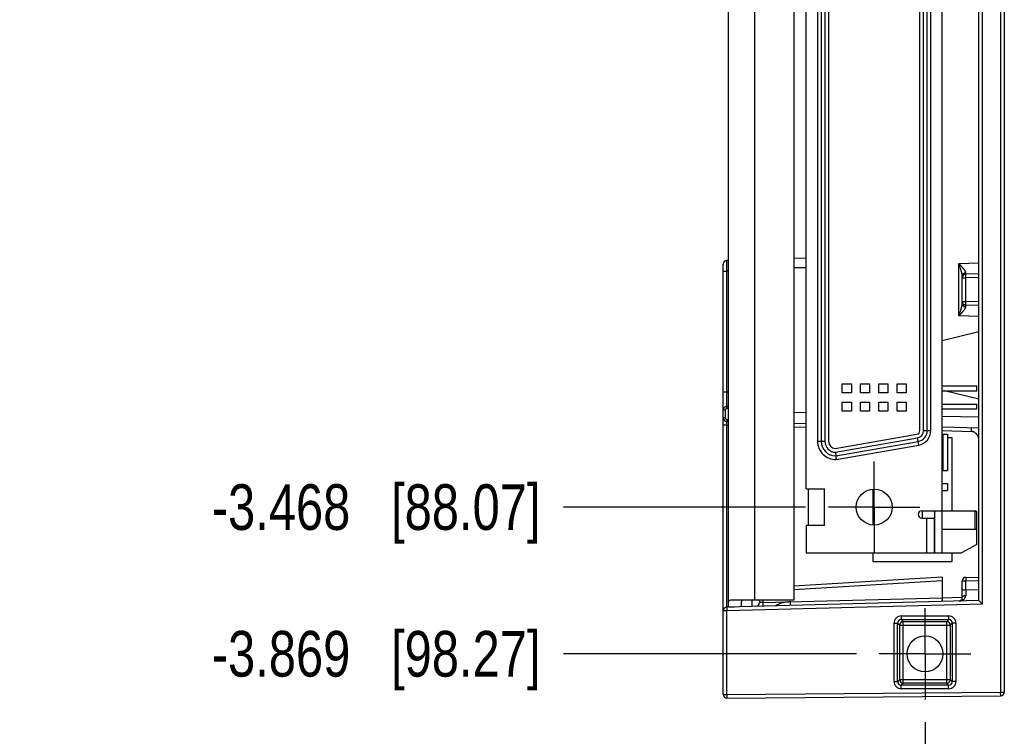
# Model space of a CAD drawing. Header units: inches. Extents: x 0 to 22, y 0 to 17.
# Tile 2 of 21: x 1.6 to 4.3, y 3.7 to 5.7. Entities that reach past the tile are written whole.
import ezdxf

# ---------------------------------------------------------------- set-up
doc = ezdxf.new("R2010")
doc.units = ezdxf.units.IN
doc.header["$LTSCALE"] = 1.21
doc.header["$MEASUREMENT"] = 0
doc.linetypes.add('CENTER', pattern=[0.6, 0.375, -0.075, 0.075, -0.075])
doc.layers.get('0').update_dxf_attribs({"linetype": 'CONTINUOUS'})
doc.layers.add('02___PRT_ALL_AXES', color=7, linetype='CONTINUOUS')
doc.layers.add('DIMENSIONS', color=7, linetype='CONTINUOUS')
doc.styles.get("Standard").update_dxf_attribs({"font": 'txt', "width": 0.8})
doc.dimstyles.new('DIMSTYLE_2', dxfattribs={"dimtxt": 0.125, "dimasz": 0.18, "dimexe": 0.18, "dimexo": 0.0625, "dimgap": 0.09, "dimtad": 0, "dimtih": 1, "dimtoh": 1, "dimdec": 3, "dimzin": 4, "dimdsep": 46, "dimtxsty": 'STANDARD', "dimblk": '_FILLED', "dimblk1": '_FILLED', "dimblk2": '_FILLED', "dimcen": 0.09, "dimadec": 0, "dimazin": 0, "dimtp": 0.01, "dimtm": 0.01, "dimtfac": 1, "dimtdec": 3, "dimtofl": 0, "dimtmove": 0, "dimatfit": 3, "dimldrblk": '_FILLED', "dimfxl": 1, "dimtolj": 1, "dimtzin": 4, "dimarcsym": 0})

# ---------------------------------------------------------------- blocks, each defined once
blk = doc.blocks.new('*D5')
at = {"layer": 'DIMENSIONS', "color": 2, "linetype": 'CONTINUOUS'}
blk.add_line((3.7786, 4.3744), (3.1157, 4.3744), dxfattribs=at)
at = {"layer": 'DIMENSIONS', "color": 2, "linetype": 'CONTINUOUS', "insert": (3.0532, 4.4369), "char_height": 0.125, "width": 1.425, "attachment_point": 3, "line_spacing_factor": 0.9}
blk.add_mtext('-3.468{\\Ftxt.shx;\\W1.000000;\\H0.125000; }[88.07]', dxfattribs=at)
blk = doc.blocks.new('_FILLED')
at = {"color": 0, "linetype": 'BYBLOCK'}
blk.add_solid([(0, 0), (-1, 0.174), (-1, -0.174)], dxfattribs=at)
blk = doc.blocks.new('*D6')
at = {"layer": 'DIMENSIONS', "color": 2, "linetype": 'CONTINUOUS'}
blk.add_line((3.9176, 3.9729), (3.1157, 3.9729), dxfattribs=at)
at = {"layer": 'DIMENSIONS', "color": 2, "linetype": 'CONTINUOUS', "insert": (3.0532, 4.0354), "char_height": 0.125, "width": 1.425, "attachment_point": 3, "line_spacing_factor": 0.9}
blk.add_mtext('-3.869{\\Ftxt.shx;\\W1.000000;\\H0.125000; }[98.27]', dxfattribs=at)
blk = doc.blocks.new('*D10')
at = {"layer": 'DIMENSIONS', "color": 2, "linetype": 'CONTINUOUS'}
blk.add_line((4.1052, 3.7853), (4.1052, 3.414), dxfattribs=at)
at = {"layer": 'DIMENSIONS', "color": 2, "linetype": 'CONTINUOUS', "insert": (4.0427, 3.3515), "char_height": 0.125, "width": 1.225, "attachment_point": 3, "rotation": 90, "line_spacing_factor": 0.9}
blk.add_mtext('.434{\\Ftxt.shx;\\W1.000000;\\H0.125000; }[11.02]', dxfattribs=at)

msp = doc.modelspace()

# ---------------------------------------------------------------- linework, layer by layer
at = {"color": 7, "linetype": 'CONTINUOUS'}
for p, q in [((4.3122, 7.9507), (4.3122, 3.868)), ((4.3222, 7.9507), (4.3222, 3.868)), ((3.5672, 4.1009), (3.5672, 7.7178)), ((4.2622, 4.1091), (4.2622, 7.7096)), ((4.2522, 4.1189), (4.2522, 7.6999)), ((3.6392, 4.1194), (3.6392, 7.6774)), ((3.7462, 7.6774), (3.7462, 4.1194)), ((4.1522, 4.2494), (4.1522, 7.1094)), ((3.7802, 4.4244), (3.7802, 6.8244)), ((3.8112, 6.6944), (3.8112, 4.5544)), ((3.8212, 6.6944), (3.8212, 4.5544)), ((3.8312, 6.6944), (3.8312, 4.5544)), ((3.8412, 6.6944), (3.8412, 4.5544)), ((4.0912, 4.5836), (4.0912, 6.6652)), ((4.1012, 4.5836), (4.1012, 6.6652)), ((4.1112, 4.5836), (4.1112, 6.6652)), ((4.1212, 4.5836), (4.1212, 6.6652)), ((3.5532, 4.6191), (3.5532, 5.0396)), ((3.5672, 5.0497), (3.5629, 5.0496)), ((3.5629, 5.0198), (3.5629, 5.0496)), ((3.7802, 5.0553), (3.7462, 5.0544)), ((4.1975, 5.0412), (4.2522, 5.0427)), ((4.1975, 4.8975), (4.1975, 5.0412)), ((3.5532, 5.0198), (3.5629, 5.0198)), ((3.5672, 5.0199), (3.5629, 5.0198)), ((3.5629, 4.6896), (3.5629, 5.0198)), ((3.7802, 5.0294), (3.7462, 5.0294)), ((4.2169, 5.0117), (4.2168, 5.016)), ((4.2522, 5.0127), (4.2169, 5.0117)), ((4.2072, 4.9313), (4.2072, 5.0074)), ((4.2072, 5.0017), (4.2169, 5.0017)), ((4.2522, 5.0027), (4.2169, 5.0017)), ((4.2169, 4.937), (4.2169, 5.0017)), ((4.2072, 4.937), (4.2169, 4.937)), ((4.2522, 4.9361), (4.2169, 4.937)), ((4.2168, 4.9227), (4.2169, 4.927)), ((4.2522, 4.9261), (4.2169, 4.927)), ((4.2522, 4.8961), (4.1975, 4.8975)), ((4.1522, 4.8301), (4.2522, 4.855)), ((3.5532, 4.6896), (3.5629, 4.6896)), ((3.5629, 4.6896), (3.5672, 4.6897)), ((3.8787, 4.7119), (3.9037, 4.7119)), ((3.8787, 4.6869), (3.8787, 4.7119)), ((3.9037, 4.7119), (3.9037, 4.6869)), ((3.9287, 4.7119), (3.9537, 4.7119)), ((3.9287, 4.6869), (3.9287, 4.7119)), ((3.9537, 4.7119), (3.9537, 4.6869)), ((3.9787, 4.7119), (4.0037, 4.7119)), ((3.9787, 4.6869), (3.9787, 4.7119)), ((4.0037, 4.7119), (4.0037, 4.6869)), ((4.0287, 4.7119), (4.0537, 4.7119)), ((4.0287, 4.6869), (4.0287, 4.7119)), ((4.0537, 4.7119), (4.0537, 4.6869)), ((4.1522, 4.7059), (4.2472, 4.7059)), ((4.1522, 4.6929), (4.2472, 4.6929)), ((4.2522, 4.6694), (4.1582, 4.6929)), ((4.2472, 4.6929), (4.2472, 4.7059)), ((3.9037, 4.6869), (3.8787, 4.6869)), ((3.8787, 4.6619), (3.9037, 4.6619)), ((3.8787, 4.6369), (3.8787, 4.6619)), ((3.9037, 4.6619), (3.9037, 4.6369)), ((3.9537, 4.6869), (3.9287, 4.6869)), ((3.9287, 4.6619), (3.9537, 4.6619)), ((3.9287, 4.6369), (3.9287, 4.6619)), ((3.9537, 4.6619), (3.9537, 4.6369)), ((4.0037, 4.6869), (3.9787, 4.6869)), ((3.9787, 4.6619), (4.0037, 4.6619)), ((3.9787, 4.6369), (3.9787, 4.6619)), ((4.0037, 4.6619), (4.0037, 4.6369)), ((4.0537, 4.6869), (4.0287, 4.6869)), ((4.0287, 4.6619), (4.0537, 4.6619)), ((4.0287, 4.6369), (4.0287, 4.6619)), ((4.0537, 4.6619), (4.0537, 4.6369)), ((3.5585, 4.6396), (3.5532, 4.6396)), ((3.5585, 4.6396), (3.5585, 4.6191)), ((3.5672, 4.6497), (3.5629, 4.6496)), ((3.5629, 4.6441), (3.5629, 4.6496)), ((3.5672, 4.6442), (3.5629, 4.6441)), ((3.7462, 4.6343), (3.7802, 4.6334)), ((3.9037, 4.6369), (3.8787, 4.6369)), ((3.9537, 4.6369), (3.9287, 4.6369)), ((4.0037, 4.6369), (3.9787, 4.6369)), ((4.0537, 4.6369), (4.0287, 4.6369)), ((4.1522, 4.6559), (4.2472, 4.6559)), ((4.1522, 4.6429), (4.2472, 4.6429)), ((4.2472, 4.6429), (4.2472, 4.6559)), ((3.5585, 4.6191), (3.5532, 4.6191)), ((3.5532, 3.8615), (3.5532, 4.6191)), ((3.5629, 4.6146), (3.5672, 4.6145)), ((3.5629, 4.6146), (3.5629, 4.6091)), ((3.5629, 4.6091), (3.5672, 4.609)), ((3.5632, 4.5991), (3.5629, 4.6091)), ((4.1522, 4.6237), (4.2522, 4.621)), ((3.5532, 4.5991), (3.5632, 4.5991)), ((3.5632, 4.5991), (3.5672, 4.599)), ((3.5632, 4.1008), (3.5632, 4.5991)), ((3.7462, 4.6043), (3.7802, 4.6034)), ((3.7462, 4.5943), (3.7802, 4.5934)), ((4.1012, 4.5836), (4.1212, 4.5836)), ((4.1522, 4.5937), (4.2522, 4.5911)), ((4.1522, 4.5837), (4.2325, 4.5816)), ((4.2325, 4.5816), (4.2327, 4.5916)), ((3.8112, 4.5544), (3.8312, 4.5544)), ((3.8597, 4.5344), (4.0829, 4.5738)), ((3.8604, 4.5244), (4.0847, 4.5639)), ((3.8612, 4.5144), (4.0864, 4.5541)), ((4.0881, 4.5442), (4.0847, 4.5639)), ((4.1522, 4.5744), (4.1672, 4.5744)), ((4.1542, 4.5744), (4.1542, 4.4744)), ((4.1672, 4.5744), (4.1672, 4.4744)), ((4.1672, 4.5649), (4.1782, 4.5649)), ((4.1782, 4.5649), (4.1782, 4.3644)), ((3.8621, 4.5044), (4.0881, 4.5442)), ((4.1522, 4.4744), (4.1672, 4.4744)), ((3.7802, 4.4244), (3.8302, 4.4244)), ((3.7852, 4.4244), (3.7852, 4.3244)), ((3.8302, 4.3244), (3.8302, 4.4244)), ((3.9632, 4.3253), (3.9632, 4.4235)), ((4.1522, 4.4394), (4.1672, 4.4394)), ((4.1522, 4.4194), (4.1672, 4.4194)), ((4.1672, 4.4394), (4.1672, 4.4194)), ((4.0962, 4.3644), (4.2422, 4.3644)), ((4.0986, 4.3444), (4.0986, 4.3644)), ((4.1322, 4.2494), (4.1322, 4.3644)), ((4.2472, 4.3615), (4.2422, 4.3644)), ((4.2422, 4.3144), (4.2422, 4.3644)), ((4.0962, 4.3444), (4.1322, 4.3444)), ((4.1102, 4.2494), (4.1102, 4.3444)), ((4.1312, 4.2494), (4.1312, 4.3444)), ((4.2472, 4.2717), (4.2472, 4.3615)), ((3.8302, 4.3244), (3.7802, 4.3244)), ((3.7802, 4.3244), (3.7802, 4.2494)), ((4.1522, 4.3144), (4.2472, 4.3144)), ((4.2472, 4.2717), (4.2052, 4.2494)), ((3.7802, 4.2494), (4.2052, 4.2494)), ((3.9632, 4.2249), (3.9632, 4.2494)), ((4.1782, 4.2494), (4.1782, 4.2249)), ((4.1782, 4.2249), (3.9632, 4.2249)), ((4.1522, 4.1824), (3.7462, 4.1576)), ((4.1522, 4.1824), (4.1522, 4.1162)), ((4.2169, 4.1821), (4.2522, 4.183)), ((4.1522, 4.1724), (3.7462, 4.1476)), ((4.2072, 4.1721), (4.2169, 4.1721)), ((4.2072, 4.1274), (4.2072, 4.1721)), ((4.2169, 4.1721), (4.2522, 4.173)), ((4.2169, 4.1479), (4.2169, 4.1721)), ((4.2169, 4.1479), (4.2522, 4.1488)), ((3.6619, 4.1134), (4.1522, 4.1262)), ((4.1522, 4.1262), (4.2072, 4.1277)), ((4.2072, 4.1479), (4.2169, 4.1479)), ((4.2522, 4.1189), (3.5629, 4.1008)), ((3.5629, 4.1008), (3.5632, 4.0908)), ((4.2622, 4.1091), (3.5632, 4.0908)), ((3.5672, 4.1014), (3.5841, 4.1014)), ((3.7462, 4.1194), (3.5723, 4.1194)), ((3.6321, 4.1026), (3.6321, 4.1194)), ((3.6522, 4.1194), (3.6522, 4.1129)), ((3.6619, 4.1134), (3.6522, 4.1129)), ((3.6619, 4.1194), (3.6619, 4.1134)), ((3.7372, 4.1054), (3.7372, 4.1153)), ((4.2522, 4.1189), (4.2622, 4.1091)), ((3.5632, 4.0908), (3.5532, 4.0908)), ((3.5632, 3.8615), (3.5632, 4.0908)), ((4.0404, 4.0766), (4.1699, 4.0766)), ((4.0404, 4.0766), (4.0404, 4.0666)), ((4.1699, 4.0766), (4.1699, 4.0666)), ((4.0204, 4.0566), (4.0304, 4.0566)), ((4.0204, 3.8971), (4.0204, 4.0566)), ((4.0304, 4.0566), (4.0359, 4.0512)), ((4.0304, 3.8971), (4.0304, 4.0566)), ((4.0359, 4.0512), (4.1745, 4.0512)), ((4.0359, 3.9025), (4.0359, 4.0512)), ((4.0404, 4.0666), (4.1699, 4.0666)), ((4.0404, 4.0666), (4.0459, 4.0612)), ((4.0459, 4.0612), (4.1645, 4.0612)), ((4.0459, 3.8925), (4.0459, 4.0612)), ((4.1699, 4.0666), (4.1645, 4.0612)), ((4.1645, 3.8925), (4.1645, 4.0612)), ((4.1799, 4.0566), (4.1745, 4.0512)), ((4.1745, 4.0512), (4.1745, 3.9025)), ((4.1899, 4.0566), (4.1799, 4.0566)), ((4.1799, 4.0566), (4.1799, 3.8971)), ((4.1899, 4.0566), (4.1899, 3.8971)), ((4.0204, 3.8971), (4.0304, 3.8971)), ((4.0304, 3.8971), (4.0359, 3.9025)), ((4.0359, 3.9025), (4.1745, 3.9025)), ((4.0404, 3.8871), (4.0459, 3.8925)), ((4.1699, 3.8871), (4.0404, 3.8871)), ((4.0404, 3.8771), (4.0404, 3.8871)), ((4.1645, 3.8925), (4.0459, 3.8925)), ((4.1699, 3.8871), (4.1645, 3.8925)), ((4.1699, 3.8771), (4.1699, 3.8871)), ((4.1799, 3.8971), (4.1745, 3.9025)), ((4.1899, 3.8971), (4.1799, 3.8971)), ((3.5532, 3.8615), (3.5632, 3.8615)), ((3.5632, 3.8615), (4.3122, 3.868)), ((3.5632, 3.8615), (3.5633, 3.8515)), ((3.5633, 3.8515), (4.3123, 3.858)), ((4.1699, 3.8771), (4.0404, 3.8771)), ((4.3122, 3.868), (4.3222, 3.868)), ((4.3123, 3.858), (4.3122, 3.868))]:
    msp.add_line(p, q, dxfattribs=at)
for centre in [(3.9662, 4.3744), (4.1052, 3.9729)]:
    msp.add_circle(centre, 0.0492, dxfattribs=at)
for centre, radius, start, end in [((3.5632, 5.0396), 0.01, 91.4999, 180), ((4.2172, 5.0017), 0.01, 91.5, 180.001), ((4.2172, 4.937), 0.01, 180, 268.5), ((3.5632, 4.6396), 0.01, 91.5, 180), ((3.563, 4.6396), 0.0045, 91.5015, 179.9985), ((3.5632, 4.6191), 0.01, 180, 268.5), ((3.563, 4.6191), 0.0045, 180.0015, 268.4985), ((4.0812, 4.5836), 0.01, 280, 360), ((4.0812, 4.5836), 0.02, 280, 360), ((4.0812, 4.5836), 0.03, 280, 360), ((4.0812, 4.5836), 0.04, 280, 360), ((3.8612, 4.5544), 0.05, 180, 271.058), ((3.8612, 4.5544), 0.04, 180, 270), ((3.8612, 4.5544), 0.03, 180, 268.4481), ((3.8612, 4.5544), 0.02, 180, 265.8398), ((4.6266, 4.5815), 0.7683, 184.2671, 185.0161), ((4.9229, 4.6074), 1.0658, 185.0095, 185.549), ((4.0962, 4.3544), 0.01, 90, 270), ((4.2172, 4.1721), 0.01, 91.5, 180), ((4.1972, 4.1274), 0.01, 271.5, 360), ((7.2426, 4.1211), 3.0258, 179.4928, 179.784), ((3.5632, 4.0908), 0.01, 91.5, 180), ((3.6422, 4.1129), 0.01, 271.5, 360), ((3.7372, 4.0347), 0.0806, 90, 120.241), ((4.0404, 4.0566), 0.02, 89.9915, 180.0086), ((4.1699, 4.0566), 0.02, 359.9915, 90.0086), ((4.0404, 4.0566), 0.00998, 89.9348, 180.0652), ((4.0459, 4.0512), 0.01, 90.0479, 179.9521), ((4.1645, 4.0512), 0.01, 0.0479, 89.9521), ((4.1699, 4.0566), 0.00998, 359.9348, 90.0652), ((4.0404, 3.8971), 0.02, 179.9915, 270.0086), ((4.0404, 3.8971), 0.00998, 179.9348, 270.0652), ((4.0459, 3.9025), 0.01, 180.0479, 269.9521), ((4.1645, 3.9025), 0.01, 270.0479, 359.9521), ((4.1699, 3.8971), 0.02, 269.9915, 0.0086), ((4.1699, 3.8971), 0.00998, 269.9348, 0.0652), ((3.5632, 3.8615), 0.01, 180, 270.5), ((4.3122, 3.868), 0.01, 270.5, 360)]:
    msp.add_arc(centre, radius, start, end, dxfattribs=at)
for points, knots in [([(4.2072, 5.0074), (4.2072, 5.0077), (4.2072, 5.0083), (4.2071, 5.0093), (4.207, 5.0102), (4.2068, 5.0112), (4.2066, 5.0122), (4.2064, 5.0132), (4.2062, 5.0142), (4.206, 5.0153), (4.2057, 5.0163), (4.2053, 5.0177), (4.2048, 5.0195), (4.2042, 5.0216), (4.2033, 5.0245), (4.2021, 5.0281), (4.2008, 5.0317), (4.1998, 5.0346), (4.199, 5.0368), (4.1982, 5.039), (4.1977, 5.0405), (4.1975, 5.0412)], [0, 0, 0, 0, 0.025811, 0.052496, 0.079953, 0.108087, 0.136808, 0.166044, 0.195732, 0.225816, 0.256248, 0.286989, 0.349264, 0.412411, 0.476257, 0.605528, 0.736267, 0.802004, 0.867906, 0.933922, 1, 1, 1, 1]), ([(4.2168, 5.016), (4.2168, 5.0162), (4.2168, 5.0166), (4.2167, 5.0173), (4.2165, 5.0178), (4.2163, 5.0183), (4.2161, 5.0187), (4.2159, 5.0193), (4.2155, 5.0199), (4.2153, 5.0204), (4.215, 5.0208), (4.2148, 5.0212), (4.2145, 5.0217), (4.2141, 5.0223), (4.2135, 5.0231), (4.2129, 5.0239), (4.2123, 5.0247), (4.2117, 5.0255), (4.2111, 5.0263), (4.2104, 5.0271), (4.2097, 5.0279), (4.209, 5.0287), (4.2083, 5.0296), (4.2076, 5.0304), (4.2068, 5.0312), (4.2061, 5.032), (4.2051, 5.0331), (4.2038, 5.0345), (4.2022, 5.0362), (4.2006, 5.0379), (4.1991, 5.0395), (4.198, 5.0407), (4.1975, 5.0412)], [0, 0, 0, 0, 0.019046, 0.039405, 0.061154, 0.072549, 0.084282, 0.108723, 0.134392, 0.147656, 0.161187, 0.174974, 0.189004, 0.217748, 0.247324, 0.277648, 0.308645, 0.340247, 0.372389, 0.405018, 0.438085, 0.471545, 0.505357, 0.539486, 0.573898, 0.608564, 0.643457, 0.713822, 0.784811, 0.856265, 0.92804, 1, 1, 1, 1]), ([(4.2072, 5.0074), (4.2072, 5.0077), (4.2072, 5.0082), (4.2074, 5.009), (4.2076, 5.0098), (4.2079, 5.0106), (4.2083, 5.0114), (4.2088, 5.0121), (4.2094, 5.0128), (4.21, 5.0134), (4.2107, 5.0139), (4.2114, 5.0144), (4.2123, 5.0149), (4.2131, 5.0153), (4.214, 5.0156), (4.2149, 5.0158), (4.2159, 5.0159), (4.2165, 5.016), (4.2168, 5.016)], [0, 0, 0, 0, 0.057786, 0.11576, 0.1741, 0.232969, 0.292507, 0.352823, 0.413995, 0.476068, 0.539051, 0.602921, 0.667625, 0.733079, 0.799178, 0.865795, 0.932786, 1, 1, 1, 1]), ([(4.2169, 5.0017), (4.2169, 5.0021), (4.2169, 5.0027), (4.2169, 5.0037), (4.2169, 5.0046), (4.2168, 5.0056), (4.2168, 5.0064), (4.2168, 5.0073), (4.2168, 5.0081), (4.2168, 5.0088), (4.2168, 5.0094), (4.2168, 5.0099), (4.2168, 5.0103), (4.2168, 5.0106), (4.2168, 5.0108), (4.2168, 5.011), (4.2169, 5.0111), (4.2169, 5.0113), (4.2169, 5.0114), (4.2169, 5.0115), (4.2169, 5.0115), (4.2169, 5.0116), (4.2169, 5.0116), (4.2169, 5.0117), (4.2169, 5.0117), (4.2169, 5.0117), (4.2169, 5.0117), (4.2169, 5.0117), (4.2169, 5.0117), (4.2169, 5.0117), (4.2169, 5.0117), (4.2169, 5.0117), (4.2169, 5.0117)], [0, 0, 0, 0, 0.097888, 0.194827, 0.289886, 0.382152, 0.470737, 0.554789, 0.633502, 0.706118, 0.77194, 0.830338, 0.856575, 0.880753, 0.902813, 0.922704, 0.940379, 0.955797, 0.968924, 0.97462, 0.979733, 0.984261, 0.988205, 0.991563, 0.994337, 0.996535, 0.997421, 0.998169, 0.998785, 0.999279, 0.999671, 1, 1, 1, 1]), ([(4.1975, 4.8975), (4.1977, 4.8982), (4.1982, 4.8997), (4.199, 4.9019), (4.1998, 4.9041), (4.2008, 4.907), (4.2021, 4.9106), (4.2033, 4.9142), (4.2042, 4.9171), (4.2048, 4.9192), (4.2053, 4.921), (4.2057, 4.9224), (4.206, 4.9235), (4.2062, 4.9245), (4.2064, 4.9255), (4.2066, 4.9265), (4.2068, 4.9275), (4.207, 4.9285), (4.2071, 4.9295), (4.2072, 4.9304), (4.2072, 4.931), (4.2072, 4.9313)], [0, 0, 0, 0, 0.066078, 0.132094, 0.197996, 0.263733, 0.394472, 0.523743, 0.587589, 0.650736, 0.713011, 0.743752, 0.774184, 0.804268, 0.833956, 0.863192, 0.891913, 0.920047, 0.947504, 0.974189, 1, 1, 1, 1]), ([(4.2072, 4.9313), (4.2072, 4.931), (4.2072, 4.9305), (4.2074, 4.9297), (4.2076, 4.9289), (4.2079, 4.9281), (4.2083, 4.9273), (4.2088, 4.9266), (4.2094, 4.926), (4.21, 4.9253), (4.2107, 4.9248), (4.2114, 4.9243), (4.2123, 4.9238), (4.2131, 4.9235), (4.214, 4.9232), (4.2149, 4.9229), (4.2159, 4.9228), (4.2165, 4.9228), (4.2168, 4.9227)], [0, 0, 0, 0, 0.057786, 0.115759, 0.1741, 0.232969, 0.292506, 0.352822, 0.413994, 0.476067, 0.53905, 0.60292, 0.667624, 0.733079, 0.799178, 0.865795, 0.932786, 1, 1, 1, 1]), ([(4.2169, 4.927), (4.2169, 4.927), (4.2169, 4.927), (4.2169, 4.927), (4.2169, 4.927), (4.2169, 4.927), (4.2169, 4.927), (4.2169, 4.927), (4.2169, 4.927), (4.2169, 4.9271), (4.2169, 4.9271), (4.2169, 4.9271), (4.2169, 4.9272), (4.2169, 4.9272), (4.2169, 4.9273), (4.2169, 4.9274), (4.2169, 4.9276), (4.2168, 4.9277), (4.2168, 4.9279), (4.2168, 4.9282), (4.2168, 4.9284), (4.2168, 4.9288), (4.2168, 4.9293), (4.2168, 4.9299), (4.2168, 4.9307), (4.2168, 4.9314), (4.2168, 4.9323), (4.2168, 4.9332), (4.2169, 4.9341), (4.2169, 4.935), (4.2169, 4.936), (4.2169, 4.9366), (4.2169, 4.937)], [0, 0, 0, 0, 0.000329, 0.000721, 0.001215, 0.001831, 0.002579, 0.003465, 0.005663, 0.008437, 0.011795, 0.015739, 0.020267, 0.02538, 0.031076, 0.044203, 0.059621, 0.077296, 0.097187, 0.119247, 0.143424, 0.169662, 0.22806, 0.293882, 0.366498, 0.445211, 0.529263, 0.617848, 0.710114, 0.805173, 0.902112, 1, 1, 1, 1]), ([(4.1975, 4.8975), (4.198, 4.8981), (4.1991, 4.8992), (4.2006, 4.9008), (4.2022, 4.9025), (4.2038, 4.9042), (4.2051, 4.9056), (4.2061, 4.9067), (4.2068, 4.9075), (4.2076, 4.9083), (4.2083, 4.9092), (4.209, 4.91), (4.2097, 4.9108), (4.2104, 4.9116), (4.2111, 4.9124), (4.2117, 4.9132), (4.2123, 4.914), (4.2129, 4.9148), (4.2135, 4.9156), (4.2141, 4.9164), (4.2145, 4.917), (4.2148, 4.9175), (4.215, 4.9179), (4.2153, 4.9183), (4.2155, 4.9188), (4.2159, 4.9194), (4.2161, 4.92), (4.2163, 4.9205), (4.2165, 4.9209), (4.2167, 4.9215), (4.2168, 4.9221), (4.2168, 4.9225), (4.2168, 4.9227)], [0, 0, 0, 0, 0.07196, 0.143735, 0.215189, 0.286178, 0.356543, 0.391436, 0.426102, 0.460514, 0.494643, 0.528455, 0.561915, 0.594982, 0.627611, 0.659753, 0.691355, 0.722352, 0.752676, 0.782252, 0.810996, 0.825026, 0.838813, 0.852344, 0.865608, 0.891277, 0.915718, 0.927451, 0.938846, 0.960595, 0.980954, 1, 1, 1, 1]), ([(3.5629, 4.6496), (3.5629, 4.6496), (3.5629, 4.6496), (3.5629, 4.6496), (3.5629, 4.6496), (3.5629, 4.6496), (3.5629, 4.6496), (3.5629, 4.6496), (3.5629, 4.6497), (3.5629, 4.6497), (3.5629, 4.6497), (3.5629, 4.6497), (3.5629, 4.6498), (3.5629, 4.6498), (3.5629, 4.6499), (3.5629, 4.6499), (3.5629, 4.6501), (3.5629, 4.6502), (3.5629, 4.6504), (3.5629, 4.6506), (3.5629, 4.6508), (3.5629, 4.6511), (3.5629, 4.6513), (3.5629, 4.6516), (3.5629, 4.6521), (3.5628, 4.6527), (3.5628, 4.6535), (3.5628, 4.6544), (3.5628, 4.6553), (3.5628, 4.6564), (3.5628, 4.6575), (3.5628, 4.6587), (3.5628, 4.66), (3.5628, 4.6613), (3.5628, 4.6628), (3.5628, 4.6648), (3.5628, 4.6675), (3.5628, 4.6708), (3.5628, 4.6743), (3.5629, 4.678), (3.5629, 4.6818), (3.5629, 4.6857), (3.5629, 4.6883), (3.5629, 4.6896)], [0, 0, 0, 0, 0.000044, 0.000112, 0.000213, 0.000349, 0.000522, 0.000731, 0.000978, 0.001261, 0.00194, 0.002769, 0.003747, 0.004874, 0.006151, 0.007577, 0.010877, 0.014772, 0.01926, 0.024338, 0.030003, 0.036253, 0.043083, 0.05049, 0.058468, 0.076122, 0.096002, 0.118061, 0.142245, 0.168498, 0.196755, 0.226948, 0.259005, 0.292848, 0.328397, 0.365564, 0.444393, 0.528576, 0.617298, 0.709705, 0.804906, 0.901982, 1, 1, 1, 1]), ([(4.2522, 4.561), (4.2522, 4.5617), (4.252, 4.5629), (4.2516, 4.5647), (4.2511, 4.5665), (4.2503, 4.5683), (4.2494, 4.57), (4.2483, 4.5717), (4.2471, 4.5733), (4.2458, 4.5748), (4.2444, 4.5762), (4.2428, 4.5775), (4.2412, 4.5787), (4.2396, 4.5796), (4.2378, 4.5804), (4.2361, 4.581), (4.2346, 4.5814), (4.2334, 4.5815), (4.2328, 4.5816), (4.2325, 4.5816)], [0, 0, 0, 0, 0.059077, 0.119439, 0.181116, 0.244011, 0.307932, 0.372623, 0.437783, 0.503088, 0.568211, 0.63284, 0.696696, 0.759555, 0.821271, 0.881811, 0.941282, 0.970712, 1, 1, 1, 1]), ([(4.2169, 4.1821), (4.2169, 4.1821), (4.2169, 4.1821), (4.2169, 4.1821), (4.2169, 4.1821), (4.2169, 4.1821), (4.2169, 4.1821), (4.2169, 4.1821), (4.2169, 4.1821), (4.2169, 4.182), (4.2169, 4.182), (4.2169, 4.182), (4.2169, 4.1819), (4.2169, 4.1819), (4.2169, 4.1818), (4.2169, 4.1817), (4.2169, 4.1815), (4.2168, 4.1813), (4.2168, 4.1811), (4.2168, 4.1809), (4.2168, 4.1807), (4.2168, 4.1803), (4.2168, 4.1798), (4.2168, 4.1792), (4.2168, 4.1784), (4.2168, 4.1777), (4.2168, 4.1768), (4.2168, 4.1759), (4.2169, 4.175), (4.2169, 4.1741), (4.2169, 4.1731), (4.2169, 4.1724), (4.2169, 4.1721)], [0, 0, 0, 0, 0.000329, 0.000721, 0.001215, 0.001831, 0.002579, 0.003465, 0.005663, 0.008437, 0.011795, 0.015739, 0.020267, 0.02538, 0.031076, 0.044203, 0.059621, 0.077296, 0.097187, 0.119247, 0.143424, 0.169662, 0.22806, 0.293882, 0.366498, 0.445211, 0.529263, 0.617848, 0.710114, 0.805173, 0.902112, 1, 1, 1, 1]), ([(4.1975, 4.1174), (4.198, 4.1174), (4.1991, 4.1175), (4.2006, 4.1177), (4.2022, 4.118), (4.2038, 4.1184), (4.2053, 4.1189), (4.2068, 4.1195), (4.2083, 4.1202), (4.2095, 4.1209), (4.2104, 4.1215), (4.2111, 4.122), (4.2117, 4.1225), (4.2123, 4.123), (4.2129, 4.1236), (4.2135, 4.1243), (4.2141, 4.1249), (4.2145, 4.1255), (4.2148, 4.126), (4.215, 4.1264), (4.2153, 4.1267), (4.2155, 4.1273), (4.2159, 4.1279), (4.2161, 4.1286), (4.2163, 4.1292), (4.2165, 4.1297), (4.2166, 4.1301), (4.2167, 4.1308), (4.2168, 4.1316), (4.2168, 4.1322), (4.2168, 4.1325)], [0, 0, 0, 0, 0.059244, 0.118521, 0.177878, 0.237356, 0.297002, 0.356881, 0.417054, 0.477621, 0.508091, 0.538701, 0.569473, 0.600435, 0.631604, 0.663009, 0.694691, 0.726685, 0.742813, 0.759034, 0.775356, 0.791787, 0.824996, 0.858719, 0.875795, 0.893025, 0.910415, 0.927973, 0.963612, 1, 1, 1, 1]), ([(4.2072, 4.1274), (4.2072, 4.1275), (4.2072, 4.1277), (4.2072, 4.1279), (4.2073, 4.1282), (4.2074, 4.1285), (4.2076, 4.1289), (4.2079, 4.1294), (4.2083, 4.1298), (4.2088, 4.1302), (4.2094, 4.1306), (4.21, 4.131), (4.2107, 4.1313), (4.2115, 4.1316), (4.2123, 4.1319), (4.2131, 4.1321), (4.214, 4.1323), (4.2149, 4.1324), (4.2159, 4.1325), (4.2165, 4.1325), (4.2168, 4.1325)], [0, 0, 0, 0, 0.020803, 0.041742, 0.062942, 0.084527, 0.129257, 0.176727, 0.227478, 0.281843, 0.339977, 0.401877, 0.467416, 0.536365, 0.608409, 0.683165, 0.760196, 0.839024, 0.919136, 1, 1, 1, 1]), ([(3.5672, 4.1014), (3.5672, 4.1017), (3.5672, 4.1025), (3.5672, 4.1036), (3.5672, 4.1047), (3.5672, 4.1057), (3.5672, 4.1068), (3.5672, 4.1078), (3.5672, 4.1087), (3.5673, 4.1096), (3.5673, 4.1105), (3.5673, 4.1113), (3.5674, 4.1121), (3.5675, 4.1128), (3.5675, 4.1135), (3.5676, 4.1141), (3.5677, 4.1147), (3.5679, 4.1153), (3.568, 4.1158), (3.5682, 4.1162), (3.5684, 4.1167), (3.5686, 4.1171), (3.5688, 4.1175), (3.569, 4.1178), (3.5693, 4.1181), (3.5695, 4.1184), (3.5698, 4.1186), (3.5701, 4.1188), (3.5704, 4.119), (3.5708, 4.1191), (3.5711, 4.1192), (3.5715, 4.1193), (3.5719, 4.1193), (3.5722, 4.1194), (3.5723, 4.1194)], [0, 0, 0, 0, 0.05463, 0.108739, 0.161872, 0.21366, 0.263813, 0.312124, 0.358443, 0.402677, 0.444769, 0.484694, 0.52245, 0.558054, 0.59154, 0.622956, 0.652382, 0.679957, 0.705836, 0.730171, 0.753116, 0.774827, 0.795465, 0.815194, 0.834182, 0.852604, 0.870635, 0.888451, 0.906227, 0.92413, 0.942318, 0.960939, 0.980127, 1, 1, 1, 1]), ([(3.6032, 4.1019), (3.6032, 4.1024), (3.6032, 4.1034), (3.6032, 4.1049), (3.6032, 4.1064), (3.6032, 4.1079), (3.6032, 4.1093), (3.6032, 4.1107), (3.6033, 4.1119), (3.6033, 4.1128), (3.6034, 4.1134), (3.6034, 4.114), (3.6035, 4.1146), (3.6035, 4.1152), (3.6036, 4.1157), (3.6037, 4.1163), (3.6038, 4.1168), (3.6039, 4.1172), (3.604, 4.1176), (3.6042, 4.118), (3.6044, 4.1184), (3.6045, 4.1186), (3.6046, 4.1188), (3.6048, 4.1189), (3.6049, 4.1191), (3.6051, 4.1192), (3.6052, 4.1192), (3.6053, 4.1193), (3.6055, 4.1193), (3.6056, 4.1194), (3.6057, 4.1194), (3.6057, 4.1194)], [0, 0, 0, 0, 0.082792, 0.165095, 0.246556, 0.326813, 0.405467, 0.482058, 0.556027, 0.591819, 0.626684, 0.660506, 0.693164, 0.724561, 0.754609, 0.783226, 0.810332, 0.835856, 0.859741, 0.881951, 0.902482, 0.921381, 0.93026, 0.938785, 0.954902, 0.962601, 0.97013, 0.97756, 0.984962, 0.992417, 1, 1, 1, 1]), ([(3.6619, 4.1034), (3.6619, 4.1034), (3.6619, 4.1034), (3.6619, 4.1034), (3.6619, 4.1034), (3.6619, 4.1034), (3.6619, 4.1034), (3.6619, 4.1034), (3.662, 4.1034), (3.662, 4.1035), (3.662, 4.1035), (3.662, 4.1035), (3.662, 4.1036), (3.662, 4.1036), (3.662, 4.1037), (3.662, 4.1038), (3.662, 4.104), (3.662, 4.1042), (3.662, 4.1044), (3.662, 4.1046), (3.662, 4.1048), (3.662, 4.1052), (3.662, 4.1057), (3.662, 4.1064), (3.662, 4.1071), (3.662, 4.1079), (3.662, 4.1087), (3.662, 4.1096), (3.662, 4.1105), (3.662, 4.1115), (3.662, 4.1124), (3.6619, 4.1131), (3.6619, 4.1134)], [0, 0, 0, 0, 0.000329, 0.000721, 0.001215, 0.001831, 0.002579, 0.003465, 0.005663, 0.008437, 0.011795, 0.015739, 0.020267, 0.02538, 0.031076, 0.044203, 0.059621, 0.077296, 0.097187, 0.119247, 0.143425, 0.169662, 0.22806, 0.293882, 0.366498, 0.445211, 0.529263, 0.617848, 0.710114, 0.805173, 0.902112, 1, 1, 1, 1])]:
    msp.add_open_spline(points, degree=3, knots=knots, dxfattribs=at)
at = {"layer": '02___PRT_ALL_AXES', "color": 7, "linetype": 'CENTER'}
for p, q in [((3.9662, 4.3744), (3.9662, 4.4995)), ((3.9662, 4.3744), (3.8411, 4.3744)), ((3.9662, 4.3744), (4.0913, 4.3744)), ((3.9662, 4.3744), (3.9662, 4.2493)), ((4.1052, 3.9729), (4.1052, 4.098)), ((4.1052, 3.9729), (3.9801, 3.9729)), ((4.1052, 3.9729), (4.2303, 3.9729)), ((4.1052, 3.9729), (4.1052, 3.8478))]:
    msp.add_line(p, q, dxfattribs=at)

# ---------------------------------------------------------------- dimensions: what is measured, and where the dimension line sits
at = {"layer": 'DIMENSIONS', "color": 2, "linetype": 'CONTINUOUS'}
for feature_location, offset, origin, picture, middle in [((3.7785898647, 4.3743598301), (-0.6629005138, 0), (3.5460898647, 7.8418598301), '*D5', (2.0906893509, 4.3743598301)), ((3.9176, 3.9729), (-0.8019, 0), (3.5461, 7.8419), '*D6', (2.0907, 3.9729))]:
    dim = msp.add_ordinate_dim(feature_location=feature_location, offset=offset, dtype=0, origin=origin, text='-<>', dimstyle='DIMSTYLE_2', dxfattribs=at)
    dim.commit()
    dim.dimension.update_dxf_attribs({"geometry": picture, "text_midpoint": middle})
dim = msp.add_ordinate_dim(feature_location=(4.1052, 3.7853), offset=(0, -0.3712), dtype=1, origin=(3.6712, 7.8419), dimstyle='DIMSTYLE_2', dxfattribs=at)
dim.commit()
dim.dimension.update_dxf_attribs({"geometry": '*D10', "text_midpoint": (4.2396, 2.5155)})

doc.saveas('drawing.dxf')
